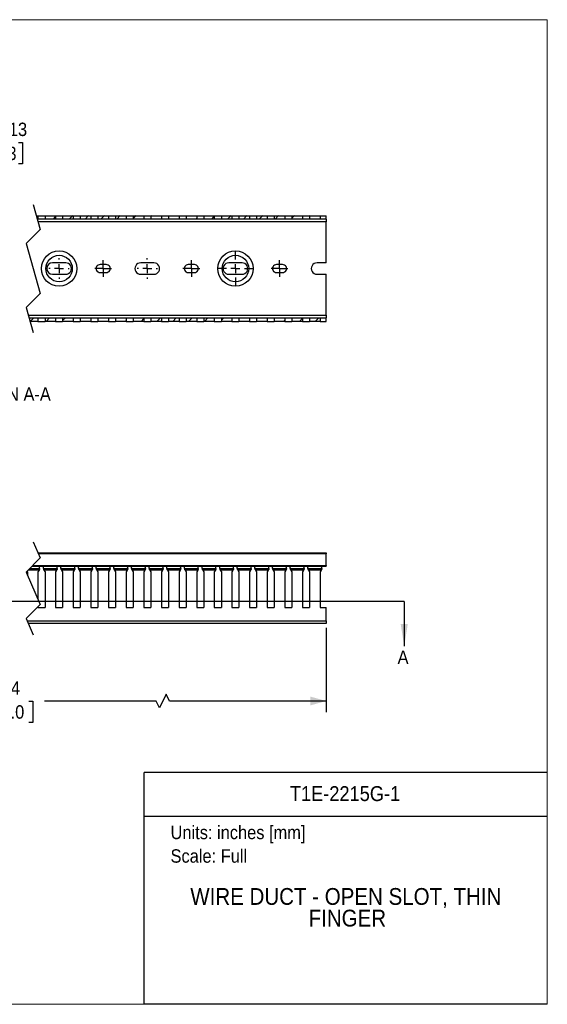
# Model space of a CAD drawing. Header units: inches. Extents: x 0 to 34, y 0 to 22.
# Tile 3 of 3: x 22.2 to 34, y 0 to 22. Entities that reach past the tile are written whole.
import ezdxf
from ezdxf.enums import TextEntityAlignment as Align

# ---------------------------------------------------------------- set-up
doc = ezdxf.new("R2010")
doc.units = ezdxf.units.IN
doc.header["$LTSCALE"] = 2
doc.header["$MEASUREMENT"] = 0
doc.linetypes.add('SLD-Center', pattern=[0.75, 0.6, -0.05, 0.05, -0.05])
doc.linetypes.add('SLD-Solid', pattern=[0])
for name, color, linetype in [('CENTER', 40, 'SLD-Center'), ('HATCH', 6, 'SLD-Solid'), ('SLD-DEFPOINTS', 7, 'Continuous')]:
    doc.layers.add(name, color=color, linetype=linetype)
doc.layers.add('DIMENSIONS', color=140, linetype='SLD-Solid', lineweight=25)
doc.layers.add('TEXT', color=140, linetype='SLD-Solid', lineweight=25)
doc.styles.add('SLDTEXTSTYLE0', font='GOTHIC.TTF', dxfattribs={"width": 0.913})
doc.dimstyles.new('SLDDIMSTYLE0', dxfattribs={"dimtxt": 0.3, "dimasz": 0.36, "dimexe": 0, "dimexo": 0.0625, "dimgap": 0.075, "dimtad": 0, "dimtih": 1, "dimtoh": 1, "dimrnd": 1e-09, "dimzin": 12, "dimdsep": 46, "dimtxsty": 'SLDTEXTSTYLE0', "dimsah": 1, "dimcen": 0.09, "dimadec": 0, "dimazin": 3, "dimtfac": 1, "dimtofl": 0, "dimtmove": 0, "dimatfit": 3, "dimfxl": 0, "dimfrac": 2, "dimtolj": 1, "dimtzin": 12, "dimarcsym": 0})
doc.dimstyles.new('SLDDIMSTYLE4', dxfattribs={"dimtxt": 0.3, "dimasz": 0.36, "dimexe": 0, "dimexo": 0.0625, "dimgap": 0.075, "dimtad": 0, "dimtih": 1, "dimtoh": 1, "dimrnd": 1e-09, "dimdsep": 46, "dimtxsty": 'SLDTEXTSTYLE0', "dimsah": 1, "dimcen": 0, "dimadec": 0, "dimazin": 2, "dimtfac": 1, "dimtofl": 0, "dimtmove": 0, "dimatfit": 3, "dimfxl": 0, "dimfrac": 2, "dimtolj": 1, "dimtzin": 12, "dimarcsym": 0})

# ---------------------------------------------------------------- blocks, each defined once
blk = doc.blocks.new('Block2')
at = {"color": 7, "linetype": 'SLD-Solid', "lineweight": 18}
for p, q in [((34, 22), (0, 22)), ((34, 0), (34, 22)), ((34, 0), (0, 0))]:
    blk.add_line(p, q, dxfattribs=at)
blk = doc.blocks.new('Block1')
at = {"color": 140, "linetype": 'SLD-Solid', "lineweight": 18}
blk.add_line((34, 0), (34, 5.178), dxfattribs=at)
at = {"layer": 'TEXT'}
for p, q in [((34, 5.178), (25, 5.178)), ((25, 0), (25, 5.178)), ((25, 4.204), (34, 4.204)), ((34, 0), (25, 0))]:
    blk.add_line(p, q, dxfattribs=at)
at = {"layer": 'TEXT', "char_height": 0.3, "attachment_point": 1, "style": 'SLDTEXTSTYLE0'}
for s, insert in [('Units: inches [mm]', (25.589, 3.99)), ('Scale: Full', (25.589, 3.464))]:
    blk.add_mtext(s, dxfattribs=dict(at, insert=insert))
at = {"layer": 'TEXT', "color": 140, "style": 'SLDTEXTSTYLE0', "width": 0.913}
for tag, height, p in [('AUTOATTR0', 0.333, (28.251, 4.441)), ('AUTOATTR1_0', 0.375, (26.03, 2.11)), ('AUTOATTR1_1', 0.375, (28.671, 1.626))]:
    blk.add_attdef(tag, text='', height=height, dxfattribs=at).set_placement(p, align=Align.BOTTOM_LEFT)
blk = doc.blocks.new('_D')
at = {"layer": 'DIMENSIONS'}
for p, q in [((14.56, 8.409), (14.56, 6.527)), ((29.066, 8.409), (29.066, 6.527)), ((25.493, 6.927), (25.343, 6.627)), ((25.568, 6.777), (25.493, 6.927)), ((14.56, 6.777), (20.849, 6.777)), ((21.203, 6.775), (21.112, 6.775)), ((21.112, 6.775), (21.112, 6.298)), ((22.423, 6.775), (22.514, 6.775)), ((22.514, 6.775), (22.514, 6.298)), ((25.268, 6.777), (22.777, 6.777)), ((25.343, 6.627), (25.268, 6.777)), ((29.066, 6.777), (25.568, 6.777)), ((21.112, 6.298), (21.203, 6.298)), ((22.514, 6.298), (22.423, 6.298))]:
    blk.add_line(p, q, dxfattribs=at)
for points in [[(14.56, 6.777), (14.92, 6.677), (14.92, 6.877)], [(29.066, 6.777), (28.706, 6.877), (28.706, 6.677)]]:
    blk.add_solid(points, dxfattribs=at)
at = {"layer": 'DIMENSIONS', "char_height": 0.3, "attachment_point": 1, "style": 'SLDTEXTSTYLE0'}
for s, insert in [('78.74', (21.314, 7.219)), ('2000.0', (21.203, 6.682))]:
    blk.add_mtext(s, dxfattribs=dict(at, insert=insert))
blk = doc.blocks.new('_D_8')
at = {"layer": 'DIMENSIONS'}
for p, q in [((18.668, 16.538), (20.909, 19.212)), ((20.909, 19.212), (21.409, 19.212)), ((21.641, 19.256), (21.55, 19.256)), ((21.55, 19.256), (21.55, 18.78)), ((22.196, 19.256), (22.287, 19.256)), ((22.287, 19.256), (22.287, 18.78)), ((21.55, 18.78), (21.641, 18.78)), ((22.287, 18.78), (22.196, 18.78))]:
    blk.add_line(p, q, dxfattribs=at)
blk.add_solid([(18.668, 16.538), (18.976, 16.75), (18.823, 16.879)], dxfattribs=at)
at = {"layer": 'DIMENSIONS', "char_height": 0.3, "attachment_point": 1, "style": 'SLDTEXTSTYLE0'}
for s, insert in [('R0.13', (21.409, 19.7)), ('3.3', (21.641, 19.163))]:
    blk.add_mtext(s, dxfattribs=dict(at, insert=insert))
blk = doc.blocks.new('SW_CENTERMARKSYMBOL_5')
at = {"layer": 'CENTER', "color": 0}
for p, q in [((0, 0.2), (0, 0.228)), ((-0.2, 0), (-0.228, 0)), ((0, 0), (-0.1, 0)), ((0, 0), (0, 0.1)), ((0, 0), (0.1, 0)), ((0, 0), (0, -0.1)), ((0.2, 0), (0.228, 0)), ((0, -0.2), (0, -0.228))]:
    blk.add_line(p, q, dxfattribs=at)
blk = doc.blocks.new('SW_CENTERMARKSYMBOL_6')
at = {"layer": 'CENTER', "color": 0}
for p, q in [((-0.1, 0), (-0.189, 0)), ((0, 0), (-0.1, 0)), ((0, 0.1), (0, 0.189)), ((0, 0), (0, 0.1)), ((0, 0), (0, -0.1)), ((0, 0), (0.1, 0)), ((0.1, 0), (0.189, 0)), ((0, -0.1), (0, -0.189))]:
    blk.add_line(p, q, dxfattribs=at)
blk = doc.blocks.new('SW_CENTERMARKSYMBOL_7')
at = {"layer": 'CENTER', "color": 0}
for p, q in [((0, 0.2), (0, 0.228)), ((-0.2, 0), (-0.228, 0)), ((0, 0), (-0.1, 0)), ((0, 0), (0, 0.1)), ((0, 0), (0.1, 0)), ((0, 0), (0, -0.1)), ((0.2, 0), (0.228, 0)), ((0, -0.2), (0, -0.228))]:
    blk.add_line(p, q, dxfattribs=at)
blk = doc.blocks.new('SW_CENTERMARKSYMBOL_8')
at = {"layer": 'CENTER', "color": 0}
for p, q in [((0.984, 0.2), (0.984, 0.395)), ((-0.1, 0), (-0.189, 0)), ((0, 0), (-0.1, 0)), ((0, 0.1), (0, 0.189)), ((0, 0), (0, 0.1)), ((0, 0), (0.1, 0)), ((0, 0), (0, -0.1)), ((0.1, 0), (0.189, 0)), ((0.984, 0), (0.984, 0.1)), ((0, -0.1), (0, -0.189)), ((0.784, 0), (0.589, 0)), ((0.984, 0), (0.884, 0)), ((0.984, 0), (0.984, -0.1)), ((0.984, 0), (1.084, 0)), ((0.984, -0.2), (0.984, -0.395)), ((1.184, 0), (1.38, 0))]:
    blk.add_line(p, q, dxfattribs=at)
blk = doc.blocks.new('SW_CENTERMARKSYMBOL_9')
at = {"layer": 'CENTER', "color": 0}
for p, q in [((-0.1, 0), (-0.189, 0)), ((0, 0), (-0.1, 0)), ((0, 0.1), (0, 0.189)), ((0, 0), (0, 0.1)), ((0, 0), (0, -0.1)), ((0, 0), (0.1, 0)), ((0.1, 0), (0.189, 0)), ((0, -0.1), (0, -0.189))]:
    blk.add_line(p, q, dxfattribs=at)
blk = doc.blocks.new('SW_HATCH_0')
at = {"layer": 'HATCH', "color": 0}
for p, q in [((-7.84, 0.05), (-7.811, 0.079)), ((-6.829, 0), (-6.751, 0.079)), ((-6.463, 0.013), (-6.397, 0.079)), ((-6.069, 0.053), (-6.044, 0.079)), ((-5.062, 0), (-5.046, 0.016)), ((-4.708, 0), (-4.652, 0.056)), ((-4.354, 0), (-4.276, 0.079)), ((-4.001, 0), (-3.922, 0.079)), ((-3.647, 0), (-3.569, 0.079)), ((-3.294, 0), (-3.215, 0.079)), ((-2.92, 0.021), (-2.862, 0.079)), ((-2.526, 0.061), (-2.508, 0.079)), ((-1.526, 0), (-1.502, 0.024)), ((-1.172, 0), (-1.109, 0.064)), ((-0.819, 0), (-0.74, 0.079)), ((0, 0), (0.011, 0.011)), ((0.354, 0), (0.405, 0.051)), ((0.707, 0), (0.786, 0.079)), ((1.061, 0), (1.139, 0.079)), ((1.414, 0), (1.493, 0.079)), ((1.768, 0), (1.847, 0.079)), ((2.137, 0.016), (2.2, 0.079)), ((2.531, 0.056), (2.554, 0.079)), ((3.536, 0), (3.554, 0.019)), ((3.889, 0), (3.948, 0.059)), ((4.243, 0), (4.321, 0.079)), ((4.596, 0), (4.675, 0.079)), ((4.95, 0), (5.028, 0.079)), ((5.303, 0), (5.382, 0.079)), ((5.68, 0.023), (5.736, 0.079)), ((6.074, 0.063), (6.089, 0.079)), ((-8.052, -2.283), (-7.973, -2.205)), ((-7.644, -2.229), (-7.62, -2.205)), ((-6.638, -2.283), (-6.62, -2.266)), ((-6.284, -2.283), (-6.227, -2.226)), ((-5.931, -2.283), (-5.852, -2.205)), ((-5.577, -2.283), (-5.499, -2.205)), ((-5.224, -2.283), (-5.145, -2.205)), ((-4.87, -2.283), (-4.791, -2.205)), ((-4.494, -2.261), (-4.438, -2.205)), ((-4.101, -2.221), (-4.084, -2.205)), ((-3.102, -2.283), (-3.077, -2.258)), ((-2.749, -2.283), (-2.683, -2.218)), ((-2.395, -2.283), (-2.317, -2.205)), ((-2.042, -2.283), (-1.963, -2.205)), ((-1.688, -2.283), (-1.609, -2.205)), ((-1.335, -2.283), (-1.256, -2.205)), ((-0.951, -2.253), (-0.902, -2.205)), ((-0.162, -2.283), (-0.083, -2.205)), ((0.191, -2.283), (0.27, -2.205)), ((0.562, -2.266), (0.624, -2.205)), ((0.956, -2.226), (0.977, -2.205)), ((1.959, -2.283), (1.979, -2.263)), ((2.313, -2.283), (2.373, -2.223)), ((2.666, -2.283), (2.745, -2.205)), ((3.02, -2.283), (3.099, -2.205)), ((3.373, -2.283), (3.452, -2.205)), ((3.727, -2.283), (3.806, -2.205)), ((4.105, -2.259), (4.159, -2.205)), ((4.499, -2.218), (4.513, -2.205)), ((5.495, -2.283), (5.523, -2.255)), ((5.848, -2.283), (5.916, -2.215)), ((6.202, -2.283), (6.281, -2.205))]:
    blk.add_line(p, q, dxfattribs=at)

msp = doc.modelspace()

# ---------------------------------------------------------------- linework, layer by layer
for p, q in [((22.592, 17.621), (22.629, 17.621)), ((22.629, 17.621), (22.629, 17.543)), ((22.629, 17.621), (22.786, 17.621)), ((22.786, 17.621), (22.786, 17.543)), ((22.786, 17.621), (23.022, 17.621)), ((23.022, 17.621), (23.022, 17.543)), ((23.022, 17.621), (23.18, 17.621)), ((23.18, 17.621), (23.18, 17.543)), ((23.18, 17.621), (23.416, 17.621)), ((23.416, 17.621), (23.416, 17.543)), ((23.416, 17.621), (23.574, 17.621)), ((23.574, 17.621), (23.574, 17.543)), ((23.574, 17.621), (23.81, 17.621)), ((23.81, 17.621), (23.81, 17.543)), ((23.81, 17.621), (23.967, 17.621)), ((23.967, 17.621), (23.967, 17.543)), ((23.967, 17.621), (24.203, 17.621)), ((24.203, 17.621), (24.203, 17.543)), ((24.203, 17.621), (24.361, 17.621)), ((24.361, 17.621), (24.361, 17.543)), ((24.361, 17.621), (24.597, 17.621)), ((24.597, 17.621), (24.597, 17.543)), ((24.597, 17.621), (24.755, 17.621)), ((24.755, 17.621), (24.755, 17.543)), ((24.755, 17.621), (24.991, 17.621)), ((24.991, 17.621), (24.991, 17.543)), ((24.991, 17.621), (25.148, 17.621)), ((25.148, 17.621), (25.148, 17.543)), ((25.148, 17.621), (25.385, 17.621)), ((25.385, 17.621), (25.385, 17.543)), ((25.385, 17.621), (25.542, 17.621)), ((25.542, 17.621), (25.542, 17.543)), ((25.542, 17.621), (25.778, 17.621)), ((25.778, 17.621), (25.778, 17.543)), ((25.778, 17.621), (25.936, 17.621)), ((25.936, 17.621), (25.936, 17.543)), ((25.936, 17.621), (26.172, 17.621)), ((26.172, 17.621), (26.172, 17.543)), ((26.172, 17.621), (26.329, 17.621)), ((26.329, 17.621), (26.329, 17.543)), ((26.329, 17.621), (26.566, 17.621)), ((26.566, 17.621), (26.566, 17.543)), ((26.566, 17.621), (26.723, 17.621)), ((26.723, 17.621), (26.723, 17.543)), ((26.723, 17.621), (26.959, 17.621)), ((26.959, 17.621), (26.959, 17.543)), ((26.959, 17.621), (27.117, 17.621)), ((27.117, 17.621), (27.117, 17.543)), ((27.117, 17.621), (27.353, 17.621)), ((27.353, 17.621), (27.353, 17.543)), ((27.353, 17.621), (27.511, 17.621)), ((27.511, 17.621), (27.511, 17.543)), ((27.511, 17.621), (27.747, 17.621)), ((27.747, 17.621), (27.747, 17.543)), ((27.747, 17.621), (27.904, 17.621)), ((27.904, 17.621), (27.904, 17.543)), ((27.904, 17.621), (28.14, 17.621)), ((28.14, 17.621), (28.14, 17.543)), ((28.14, 17.621), (28.298, 17.621)), ((28.298, 17.621), (28.298, 17.543)), ((28.298, 17.621), (28.534, 17.621)), ((28.534, 17.621), (28.534, 17.543)), ((28.534, 17.621), (28.692, 17.621)), ((28.692, 17.621), (28.692, 17.543)), ((28.692, 17.621), (28.928, 17.621)), ((28.928, 17.621), (28.928, 17.543)), ((28.928, 17.621), (29.066, 17.621)), ((29.066, 17.543), (29.066, 17.621)), ((22.629, 17.543), (22.614, 17.543)), ((22.786, 17.543), (22.629, 17.543)), ((29.066, 17.484), (22.631, 17.484)), ((23.022, 17.543), (22.786, 17.543)), ((23.18, 17.543), (23.022, 17.543)), ((23.416, 17.543), (23.18, 17.543)), ((23.574, 17.543), (23.416, 17.543)), ((23.81, 17.543), (23.574, 17.543)), ((23.967, 17.543), (23.81, 17.543)), ((24.203, 17.543), (23.967, 17.543)), ((24.361, 17.543), (24.203, 17.543)), ((24.597, 17.543), (24.361, 17.543)), ((24.755, 17.543), (24.597, 17.543)), ((24.991, 17.543), (24.755, 17.543)), ((25.148, 17.543), (24.991, 17.543)), ((25.385, 17.543), (25.148, 17.543)), ((25.542, 17.543), (25.385, 17.543)), ((25.778, 17.543), (25.542, 17.543)), ((25.936, 17.543), (25.778, 17.543)), ((26.172, 17.543), (25.936, 17.543)), ((26.329, 17.543), (26.172, 17.543)), ((26.566, 17.543), (26.329, 17.543)), ((26.723, 17.543), (26.566, 17.543)), ((26.959, 17.543), (26.723, 17.543)), ((27.117, 17.543), (26.959, 17.543)), ((27.353, 17.543), (27.117, 17.543)), ((27.511, 17.543), (27.353, 17.543)), ((27.747, 17.543), (27.511, 17.543)), ((27.904, 17.543), (27.747, 17.543)), ((28.14, 17.543), (27.904, 17.543)), ((28.298, 17.543), (28.14, 17.543)), ((28.534, 17.543), (28.298, 17.543)), ((28.692, 17.543), (28.534, 17.543)), ((28.928, 17.543), (28.692, 17.543)), ((29.066, 17.543), (28.928, 17.543)), ((29.066, 17.543), (29.066, 17.484)), ((29.066, 16.568), (29.066, 17.484)), ((23.249, 16.568), (22.953, 16.568)), ((24.154, 16.529), (24.016, 16.529)), ((25.217, 16.568), (24.922, 16.568)), ((26.123, 16.529), (25.985, 16.529)), ((27.186, 16.568), (26.89, 16.568)), ((28.091, 16.529), (27.953, 16.529)), ((29.066, 16.568), (28.859, 16.568)), ((22.953, 16.312), (23.249, 16.312)), ((24.016, 16.352), (24.154, 16.352)), ((24.922, 16.312), (25.217, 16.312)), ((25.985, 16.352), (26.123, 16.352)), ((26.89, 16.312), (27.186, 16.312)), ((27.953, 16.352), (28.091, 16.352)), ((28.859, 16.312), (29.066, 16.312)), ((29.066, 15.397), (29.066, 16.312)), ((22.412, 15.397), (29.066, 15.397)), ((22.428, 15.338), (22.629, 15.338)), ((22.629, 15.259), (22.451, 15.259)), ((22.629, 15.338), (22.629, 15.259)), ((22.629, 15.338), (22.786, 15.338)), ((22.629, 15.259), (22.786, 15.259)), ((22.786, 15.338), (23.022, 15.338)), ((22.786, 15.338), (22.786, 15.259)), ((23.022, 15.259), (22.786, 15.259)), ((23.022, 15.338), (23.022, 15.259)), ((23.022, 15.338), (23.18, 15.338)), ((23.022, 15.259), (23.18, 15.259)), ((23.18, 15.338), (23.416, 15.338)), ((23.18, 15.338), (23.18, 15.259)), ((23.416, 15.259), (23.18, 15.259)), ((23.416, 15.338), (23.416, 15.259)), ((23.416, 15.338), (23.574, 15.338)), ((23.416, 15.259), (23.574, 15.259)), ((23.574, 15.338), (23.81, 15.338)), ((23.574, 15.338), (23.574, 15.259)), ((23.81, 15.259), (23.574, 15.259)), ((23.81, 15.338), (23.81, 15.259)), ((23.81, 15.338), (23.967, 15.338)), ((23.81, 15.259), (23.967, 15.259)), ((23.967, 15.338), (24.203, 15.338)), ((23.967, 15.338), (23.967, 15.259)), ((24.203, 15.259), (23.967, 15.259)), ((24.203, 15.338), (24.203, 15.259)), ((24.203, 15.338), (24.361, 15.338)), ((24.203, 15.259), (24.361, 15.259)), ((24.361, 15.338), (24.597, 15.338)), ((24.361, 15.338), (24.361, 15.259)), ((24.597, 15.259), (24.361, 15.259)), ((24.597, 15.338), (24.597, 15.259)), ((24.597, 15.338), (24.755, 15.338)), ((24.597, 15.259), (24.755, 15.259)), ((24.755, 15.338), (24.991, 15.338)), ((24.755, 15.338), (24.755, 15.259)), ((24.991, 15.259), (24.755, 15.259)), ((24.991, 15.338), (24.991, 15.259)), ((24.991, 15.338), (25.148, 15.338)), ((24.991, 15.259), (25.148, 15.259)), ((25.148, 15.338), (25.385, 15.338)), ((25.148, 15.338), (25.148, 15.259)), ((25.385, 15.259), (25.148, 15.259)), ((25.385, 15.338), (25.385, 15.259)), ((25.385, 15.338), (25.542, 15.338)), ((25.385, 15.259), (25.542, 15.259)), ((25.542, 15.338), (25.778, 15.338)), ((25.542, 15.338), (25.542, 15.259)), ((25.778, 15.259), (25.542, 15.259)), ((25.778, 15.338), (25.778, 15.259)), ((25.778, 15.338), (25.936, 15.338)), ((25.778, 15.259), (25.936, 15.259)), ((25.936, 15.338), (26.172, 15.338)), ((25.936, 15.338), (25.936, 15.259)), ((26.172, 15.259), (25.936, 15.259)), ((26.172, 15.338), (26.172, 15.259)), ((26.172, 15.338), (26.329, 15.338)), ((26.172, 15.259), (26.329, 15.259)), ((26.329, 15.338), (26.566, 15.338)), ((26.329, 15.338), (26.329, 15.259)), ((26.566, 15.259), (26.329, 15.259)), ((26.566, 15.338), (26.566, 15.259)), ((26.566, 15.338), (26.723, 15.338)), ((26.566, 15.259), (26.723, 15.259)), ((26.723, 15.338), (26.959, 15.338)), ((26.723, 15.338), (26.723, 15.259)), ((26.959, 15.259), (26.723, 15.259)), ((26.959, 15.338), (26.959, 15.259)), ((26.959, 15.338), (27.117, 15.338)), ((26.959, 15.259), (27.117, 15.259)), ((27.117, 15.338), (27.353, 15.338)), ((27.117, 15.338), (27.117, 15.259)), ((27.353, 15.259), (27.117, 15.259)), ((27.353, 15.338), (27.353, 15.259)), ((27.353, 15.338), (27.511, 15.338)), ((27.353, 15.259), (27.511, 15.259)), ((27.511, 15.338), (27.747, 15.338)), ((27.511, 15.338), (27.511, 15.259)), ((27.747, 15.259), (27.511, 15.259)), ((27.747, 15.338), (27.747, 15.259)), ((27.747, 15.338), (27.904, 15.338)), ((27.747, 15.259), (27.904, 15.259)), ((27.904, 15.338), (28.14, 15.338)), ((27.904, 15.338), (27.904, 15.259)), ((28.14, 15.259), (27.904, 15.259)), ((28.14, 15.338), (28.14, 15.259)), ((28.14, 15.338), (28.298, 15.338)), ((28.14, 15.259), (28.298, 15.259)), ((28.298, 15.338), (28.534, 15.338)), ((28.298, 15.338), (28.298, 15.259)), ((28.534, 15.259), (28.298, 15.259)), ((28.534, 15.338), (28.534, 15.259)), ((28.534, 15.338), (28.692, 15.338)), ((28.534, 15.259), (28.692, 15.259)), ((28.692, 15.338), (28.928, 15.338)), ((28.692, 15.338), (28.692, 15.259)), ((28.928, 15.259), (28.692, 15.259)), ((28.928, 15.338), (28.928, 15.259)), ((28.928, 15.338), (29.066, 15.338)), ((28.928, 15.259), (29.066, 15.259)), ((29.066, 15.397), (29.066, 15.338)), ((29.066, 15.259), (29.066, 15.338)), ((22.63, 10.084), (29.066, 10.084)), ((29.066, 10.064), (22.639, 10.064)), ((29.066, 10.084), (29.066, 10.064)), ((29.066, 9.805), (29.066, 10.064)), ((22.652, 9.702), (22.408, 9.702)), ((22.442, 9.736), (22.666, 9.736)), ((22.492, 9.786), (29.066, 9.786)), ((22.511, 9.805), (29.066, 9.805)), ((22.652, 9.702), (22.629, 9.661)), ((22.666, 9.765), (22.654, 9.786)), ((22.666, 9.736), (22.666, 9.765)), ((22.666, 9.736), (22.666, 9.726)), ((22.749, 9.765), (22.761, 9.786)), ((22.749, 9.736), (22.749, 9.765)), ((22.749, 9.736), (22.749, 9.726)), ((22.749, 9.736), (23.06, 9.736)), ((22.763, 9.702), (22.786, 9.661)), ((23.046, 9.702), (22.763, 9.702)), ((23.046, 9.702), (23.022, 9.661)), ((23.06, 9.765), (23.048, 9.786)), ((23.06, 9.736), (23.06, 9.765)), ((23.06, 9.736), (23.06, 9.726)), ((23.142, 9.765), (23.154, 9.786)), ((23.142, 9.736), (23.142, 9.765)), ((23.142, 9.736), (23.142, 9.726)), ((23.142, 9.736), (23.453, 9.736)), ((23.156, 9.702), (23.18, 9.661)), ((23.44, 9.702), (23.156, 9.702)), ((23.44, 9.702), (23.416, 9.661)), ((23.453, 9.765), (23.442, 9.786)), ((23.453, 9.736), (23.453, 9.765)), ((23.453, 9.736), (23.453, 9.726)), ((23.536, 9.765), (23.548, 9.786)), ((23.536, 9.736), (23.536, 9.765)), ((23.536, 9.736), (23.536, 9.726)), ((23.536, 9.736), (23.847, 9.736)), ((23.55, 9.702), (23.574, 9.661)), ((23.833, 9.702), (23.55, 9.702)), ((23.833, 9.702), (23.81, 9.661)), ((23.847, 9.765), (23.835, 9.786)), ((23.847, 9.736), (23.847, 9.765)), ((23.847, 9.736), (23.847, 9.726)), ((23.93, 9.765), (23.942, 9.786)), ((23.93, 9.736), (23.93, 9.765)), ((23.93, 9.736), (23.93, 9.726)), ((23.93, 9.736), (24.241, 9.736)), ((23.944, 9.702), (23.967, 9.661)), ((24.227, 9.702), (23.944, 9.702)), ((24.227, 9.702), (24.203, 9.661)), ((24.241, 9.765), (24.229, 9.786)), ((24.241, 9.736), (24.241, 9.765)), ((24.241, 9.736), (24.241, 9.726)), ((24.324, 9.765), (24.335, 9.786)), ((24.324, 9.736), (24.324, 9.765)), ((24.324, 9.736), (24.324, 9.726)), ((24.324, 9.736), (24.635, 9.736)), ((24.337, 9.702), (24.361, 9.661)), ((24.621, 9.702), (24.337, 9.702)), ((24.621, 9.702), (24.597, 9.661)), ((24.635, 9.765), (24.623, 9.786)), ((24.635, 9.736), (24.635, 9.765)), ((24.635, 9.736), (24.635, 9.726)), ((24.717, 9.765), (24.729, 9.786)), ((24.717, 9.736), (24.717, 9.765)), ((24.717, 9.736), (24.717, 9.726)), ((24.717, 9.736), (25.028, 9.736)), ((24.731, 9.702), (24.755, 9.661)), ((25.014, 9.702), (24.731, 9.702)), ((25.014, 9.702), (24.991, 9.661)), ((25.028, 9.765), (25.016, 9.786)), ((25.028, 9.736), (25.028, 9.765)), ((25.028, 9.736), (25.028, 9.726)), ((25.111, 9.765), (25.123, 9.786)), ((25.111, 9.736), (25.111, 9.765)), ((25.111, 9.736), (25.111, 9.726)), ((25.111, 9.736), (25.422, 9.736)), ((25.125, 9.702), (25.148, 9.661)), ((25.408, 9.702), (25.125, 9.702)), ((25.408, 9.702), (25.385, 9.661)), ((25.422, 9.765), (25.41, 9.786)), ((25.422, 9.736), (25.422, 9.765)), ((25.422, 9.736), (25.422, 9.726)), ((25.505, 9.765), (25.516, 9.786)), ((25.505, 9.736), (25.505, 9.765)), ((25.505, 9.736), (25.505, 9.726)), ((25.505, 9.736), (25.816, 9.736)), ((25.518, 9.702), (25.542, 9.661)), ((25.802, 9.702), (25.518, 9.702)), ((25.802, 9.702), (25.778, 9.661)), ((25.816, 9.765), (25.804, 9.786)), ((25.816, 9.736), (25.816, 9.765)), ((25.816, 9.736), (25.816, 9.726)), ((25.898, 9.765), (25.91, 9.786)), ((25.898, 9.736), (25.898, 9.765)), ((25.898, 9.736), (25.898, 9.726)), ((25.898, 9.736), (26.209, 9.736)), ((25.912, 9.702), (25.936, 9.661)), ((26.196, 9.702), (25.912, 9.702)), ((26.196, 9.702), (26.172, 9.661)), ((26.209, 9.765), (26.197, 9.786)), ((26.209, 9.736), (26.209, 9.765)), ((26.209, 9.736), (26.209, 9.726)), ((26.292, 9.765), (26.304, 9.786)), ((26.292, 9.736), (26.292, 9.765)), ((26.292, 9.736), (26.292, 9.726)), ((26.292, 9.736), (26.603, 9.736)), ((26.306, 9.702), (26.329, 9.661)), ((26.589, 9.702), (26.306, 9.702)), ((26.589, 9.702), (26.566, 9.661)), ((26.603, 9.765), (26.591, 9.786)), ((26.603, 9.736), (26.603, 9.765)), ((26.603, 9.736), (26.603, 9.726)), ((26.686, 9.765), (26.698, 9.786)), ((26.686, 9.736), (26.686, 9.765)), ((26.686, 9.736), (26.686, 9.726)), ((26.686, 9.736), (26.997, 9.736)), ((26.7, 9.702), (26.723, 9.661)), ((26.983, 9.702), (26.7, 9.702)), ((26.983, 9.702), (26.959, 9.661)), ((26.997, 9.765), (26.985, 9.786)), ((26.997, 9.736), (26.997, 9.765)), ((26.997, 9.736), (26.997, 9.726)), ((27.079, 9.765), (27.091, 9.786)), ((27.079, 9.736), (27.079, 9.765)), ((27.079, 9.736), (27.079, 9.726)), ((27.079, 9.736), (27.39, 9.736)), ((27.093, 9.702), (27.117, 9.661)), ((27.377, 9.702), (27.093, 9.702)), ((27.377, 9.702), (27.353, 9.661)), ((27.39, 9.765), (27.379, 9.786)), ((27.39, 9.736), (27.39, 9.765)), ((27.39, 9.736), (27.39, 9.726)), ((27.473, 9.765), (27.485, 9.786)), ((27.473, 9.736), (27.473, 9.765)), ((27.473, 9.736), (27.473, 9.726)), ((27.473, 9.736), (27.784, 9.736)), ((27.487, 9.702), (27.511, 9.661)), ((27.77, 9.702), (27.487, 9.702)), ((27.77, 9.702), (27.747, 9.661)), ((27.784, 9.765), (27.772, 9.786)), ((27.784, 9.736), (27.784, 9.765)), ((27.784, 9.736), (27.784, 9.726)), ((27.867, 9.765), (27.879, 9.786)), ((27.867, 9.736), (27.867, 9.765)), ((27.867, 9.736), (27.867, 9.726)), ((27.867, 9.736), (28.178, 9.736)), ((27.881, 9.702), (27.904, 9.661)), ((28.164, 9.702), (27.881, 9.702)), ((28.164, 9.702), (28.14, 9.661)), ((28.178, 9.765), (28.166, 9.786)), ((28.178, 9.736), (28.178, 9.765)), ((28.178, 9.736), (28.178, 9.726)), ((28.261, 9.765), (28.272, 9.786)), ((28.261, 9.736), (28.261, 9.765)), ((28.261, 9.736), (28.261, 9.726)), ((28.261, 9.736), (28.572, 9.736)), ((28.274, 9.702), (28.298, 9.661)), ((28.558, 9.702), (28.274, 9.702)), ((28.558, 9.702), (28.534, 9.661)), ((28.572, 9.765), (28.56, 9.786)), ((28.572, 9.736), (28.572, 9.765)), ((28.572, 9.736), (28.572, 9.726)), ((28.654, 9.765), (28.666, 9.786)), ((28.654, 9.736), (28.654, 9.765)), ((28.654, 9.736), (28.654, 9.726)), ((28.654, 9.736), (28.965, 9.736)), ((28.668, 9.702), (28.692, 9.661)), ((28.951, 9.702), (28.668, 9.702)), ((28.951, 9.702), (28.928, 9.661)), ((28.965, 9.765), (28.953, 9.786)), ((28.965, 9.736), (28.965, 9.765)), ((28.965, 9.736), (28.965, 9.726)), ((29.066, 9.805), (29.066, 9.786)), ((22.383, 9.677), (22.392, 9.661)), ((22.392, 9.661), (22.392, 9.592)), ((22.629, 9.661), (22.629, 9.05)), ((22.786, 9.661), (22.786, 8.863)), ((23.022, 9.661), (23.022, 8.863)), ((23.18, 9.661), (23.18, 8.863)), ((23.416, 9.661), (23.416, 8.863)), ((23.574, 9.661), (23.574, 8.863)), ((23.81, 9.661), (23.81, 8.863)), ((23.967, 9.661), (23.967, 8.863)), ((24.203, 9.661), (24.203, 8.863)), ((24.361, 9.661), (24.361, 8.863)), ((24.597, 9.661), (24.597, 8.863)), ((24.755, 9.661), (24.755, 8.863)), ((24.991, 9.661), (24.991, 8.863)), ((25.148, 9.661), (25.148, 8.863)), ((25.385, 9.661), (25.385, 8.863)), ((25.542, 9.661), (25.542, 8.863)), ((25.778, 9.661), (25.778, 8.863)), ((25.936, 9.661), (25.936, 8.863)), ((26.172, 9.661), (26.172, 8.863)), ((26.329, 9.661), (26.329, 8.863)), ((26.566, 9.661), (26.566, 8.863)), ((26.723, 9.661), (26.723, 8.863)), ((26.959, 9.661), (26.959, 8.863)), ((27.117, 9.661), (27.117, 8.863)), ((27.353, 9.661), (27.353, 8.863)), ((27.511, 9.661), (27.511, 8.863)), ((27.747, 9.661), (27.747, 8.863)), ((27.904, 9.661), (27.904, 8.863)), ((28.14, 9.661), (28.14, 8.863)), ((28.298, 9.661), (28.298, 8.863)), ((28.534, 9.661), (28.534, 8.863)), ((28.692, 9.661), (28.692, 8.863)), ((28.928, 9.661), (28.928, 8.863)), ((22.629, 8.885), (22.629, 8.863)), ((22.629, 8.863), (22.786, 8.863)), ((23.022, 8.863), (23.18, 8.863)), ((23.416, 8.863), (23.574, 8.863)), ((23.81, 8.863), (23.967, 8.863)), ((24.203, 8.863), (24.361, 8.863)), ((24.597, 8.863), (24.755, 8.863)), ((24.991, 8.863), (25.148, 8.863)), ((25.385, 8.863), (25.542, 8.863)), ((25.778, 8.863), (25.936, 8.863)), ((26.172, 8.863), (26.329, 8.863)), ((26.566, 8.863), (26.723, 8.863)), ((26.959, 8.863), (27.117, 8.863)), ((27.353, 8.863), (27.511, 8.863)), ((27.747, 8.863), (27.904, 8.863)), ((28.14, 8.863), (28.298, 8.863)), ((28.534, 8.863), (28.692, 8.863)), ((28.928, 8.863), (29.066, 8.863)), ((29.066, 8.568), (29.066, 8.863)), ((22.386, 8.568), (29.066, 8.568)), ((29.066, 8.509), (22.412, 8.509)), ((29.066, 8.568), (29.066, 8.509))]:
    msp.add_line(p, q)
at = {"flags": 128}
for points in [[(22.666, 9.726), (22.662, 9.718), (22.657, 9.71), (22.652, 9.702)], [(22.749, 9.726), (22.753, 9.718), (22.758, 9.71), (22.763, 9.702)], [(23.06, 9.726), (23.055, 9.718), (23.051, 9.71), (23.046, 9.702)], [(23.142, 9.726), (23.147, 9.718), (23.152, 9.71), (23.156, 9.702)], [(23.453, 9.726), (23.449, 9.718), (23.444, 9.71), (23.44, 9.702)], [(23.536, 9.726), (23.541, 9.718), (23.545, 9.71), (23.55, 9.702)], [(23.847, 9.726), (23.843, 9.718), (23.838, 9.71), (23.833, 9.702)], [(23.93, 9.726), (23.934, 9.718), (23.939, 9.71), (23.944, 9.702)], [(24.241, 9.726), (24.236, 9.718), (24.232, 9.71), (24.227, 9.702)], [(24.324, 9.726), (24.328, 9.718), (24.333, 9.71), (24.337, 9.702)], [(24.635, 9.726), (24.63, 9.718), (24.625, 9.71), (24.621, 9.702)], [(24.717, 9.726), (24.722, 9.718), (24.726, 9.71), (24.731, 9.702)], [(25.028, 9.726), (25.024, 9.718), (25.019, 9.71), (25.014, 9.702)], [(25.111, 9.726), (25.115, 9.718), (25.12, 9.71), (25.125, 9.702)], [(25.422, 9.726), (25.417, 9.718), (25.413, 9.71), (25.408, 9.702)], [(25.505, 9.726), (25.509, 9.718), (25.514, 9.71), (25.518, 9.702)], [(25.816, 9.726), (25.811, 9.718), (25.807, 9.71), (25.802, 9.702)], [(25.898, 9.726), (25.903, 9.718), (25.907, 9.71), (25.912, 9.702)], [(26.209, 9.726), (26.205, 9.718), (26.2, 9.71), (26.196, 9.702)], [(26.292, 9.726), (26.296, 9.718), (26.301, 9.71), (26.306, 9.702)], [(26.603, 9.726), (26.599, 9.718), (26.594, 9.71), (26.589, 9.702)], [(26.686, 9.726), (26.69, 9.718), (26.695, 9.71), (26.7, 9.702)], [(26.997, 9.726), (26.992, 9.718), (26.988, 9.71), (26.983, 9.702)], [(27.079, 9.726), (27.084, 9.718), (27.089, 9.71), (27.093, 9.702)], [(27.39, 9.726), (27.386, 9.718), (27.381, 9.71), (27.377, 9.702)], [(27.473, 9.726), (27.478, 9.718), (27.482, 9.71), (27.487, 9.702)], [(27.784, 9.726), (27.78, 9.718), (27.775, 9.71), (27.77, 9.702)], [(27.867, 9.726), (27.871, 9.718), (27.876, 9.71), (27.881, 9.702)], [(28.178, 9.726), (28.173, 9.718), (28.169, 9.71), (28.164, 9.702)], [(28.261, 9.726), (28.265, 9.718), (28.27, 9.71), (28.274, 9.702)], [(28.572, 9.726), (28.567, 9.718), (28.562, 9.71), (28.558, 9.702)], [(28.654, 9.726), (28.659, 9.718), (28.663, 9.71), (28.668, 9.702)], [(28.965, 9.726), (28.961, 9.718), (28.956, 9.71), (28.951, 9.702)]]:
    msp.add_lwpolyline(points, dxfattribs=at)
for centre, radius in [((23.101, 16.44), 0.394), ((23.101, 16.44), 0.295), ((27.038, 16.44), 0.394), ((27.038, 16.44), 0.295)]:
    msp.add_circle(centre, radius)
for centre, radius, start, end in [((22.953, 16.44), 0.128, 90.0006, 269.9994), ((23.249, 16.44), 0.128, 269.9996, 90.0004), ((24.016, 16.44), 0.0886, 89.9996, 270.0004), ((24.154, 16.44), 0.0886, 269.9996, 90.0004), ((24.922, 16.44), 0.128, 89.9996, 270.0004), ((25.217, 16.44), 0.128, 269.9996, 90.0004), ((25.985, 16.44), 0.0886, 89.9996, 270.0004), ((26.123, 16.44), 0.0886, 269.9996, 90.0004), ((26.89, 16.44), 0.128, 89.9996, 270.0004), ((27.186, 16.44), 0.128, 269.9996, 90.0004), ((27.953, 16.44), 0.0886, 89.9996, 270.0004), ((28.091, 16.44), 0.0886, 269.9996, 90.0004), ((28.859, 16.44), 0.128, 89.9996, 270.0004)]:
    msp.add_arc(centre, radius, start, end)
at = {"layer": 'CENTER', "color": 40}
for p, q in [((22.521, 17.871), (22.679, 17.313)), ((22.679, 17.313), (22.364, 16.998)), ((22.364, 16.998), (22.679, 15.882)), ((22.679, 15.882), (22.364, 15.567)), ((22.364, 15.567), (22.521, 15.009)), ((22.521, 10.334), (22.679, 9.973)), ((22.679, 9.973), (22.364, 9.658)), ((22.364, 9.658), (22.679, 8.935)), ((22.679, 8.935), (22.364, 8.62)), ((22.364, 8.62), (22.521, 8.259))]:
    msp.add_line(p, q, dxfattribs=at)
at = {"layer": 'HATCH'}
msp.add_line((30.806, 9.001), (12.82, 9.001), dxfattribs=at)
at = {"layer": 'HATCH', "linetype": 'SLD-Solid'}
msp.add_line((30.806, 9.001), (30.806, 8.001), dxfattribs=at)
at = {"layer": 'HATCH'}
msp.add_solid([(30.806, 8.001), (30.886, 8.501), (30.726, 8.501)], dxfattribs=at)

# ---------------------------------------------------------------- block references
at = {"layer": 'CENTER'}
for name, p in [('SW_CENTERMARKSYMBOL_8', (26.054, 16.44)), ('SW_CENTERMARKSYMBOL_5', (23.101, 16.44)), ('SW_CENTERMARKSYMBOL_6', (24.085, 16.44)), ('SW_CENTERMARKSYMBOL_7', (25.07, 16.44)), ('SW_CENTERMARKSYMBOL_9', (28.022, 16.44))]:
    msp.add_blockref(name, p, dxfattribs=at)
at = {"layer": 'HATCH'}
msp.add_blockref('SW_HATCH_0', (22.618, 17.543), dxfattribs=at)
at = {"layer": 'SLD-DEFPOINTS'}
msp.add_blockref('Block2', (0, 0), dxfattribs=at)
ref = msp.add_blockref('Block1', (0, 0), dxfattribs=at)
ref.add_attrib('AUTOATTR0', 'T1E-2215G-1', dxfattribs={"layer": 'TEXT', "height": 0.33333, "style": 'SLDTEXTSTYLE0', "width": 0.913}).set_placement((28.251, 4.441), align=Align.BOTTOM_LEFT)
ref.add_attrib('AUTOATTR1_0', 'WIRE DUCT - OPEN SLOT, THIN ', dxfattribs={"layer": 'TEXT', "height": 0.375, "style": 'SLDTEXTSTYLE0', "width": 0.913}).set_placement((26.03, 2.11), align=Align.BOTTOM_LEFT)
ref.add_attrib('AUTOATTR1_1', 'FINGER', dxfattribs={"layer": 'TEXT', "height": 0.375, "style": 'SLDTEXTSTYLE0', "width": 0.913}).set_placement((28.671, 1.626), align=Align.BOTTOM_LEFT)

# ---------------------------------------------------------------- texts
at = {"layer": 'HATCH', "insert": (30.658, 7.905), "char_height": 0.3, "attachment_point": 1, "style": 'SLDTEXTSTYLE0'}
msp.add_mtext('A', dxfattribs=at)
at = {"layer": 'TEXT', "insert": (21.746, 13.785), "char_height": 0.3, "attachment_point": 2, "style": 'SLDTEXTSTYLE0'}
msp.add_mtext('SECTION A-A', dxfattribs=at)

# ---------------------------------------------------------------- dimensions: what is measured, and where the dimension line sits
at = {"layer": 'DIMENSIONS'}
dim = msp.add_radius_dim(center=(18.586, 16.44), mpoint=(18.668, 16.538), dimstyle='SLDDIMSTYLE4', dxfattribs=at)
dim.commit()
dim.dimension.update_dxf_attribs({"geometry": '_D_8', "text_midpoint": (21.918, 19.212), "dimtype": 164})
dim = msp.add_linear_dim(base=(14.56, 6.777), p1=(29.066, 8.509), p2=(14.56, 8.509), text='78.74', dimstyle='SLDDIMSTYLE0', dxfattribs=at)
dim.commit()
dim.dimension.update_dxf_attribs({"geometry": '_D', "text_midpoint": (21.813, 6.777), "dimtype": 160})

doc.saveas('drawing.dxf')
